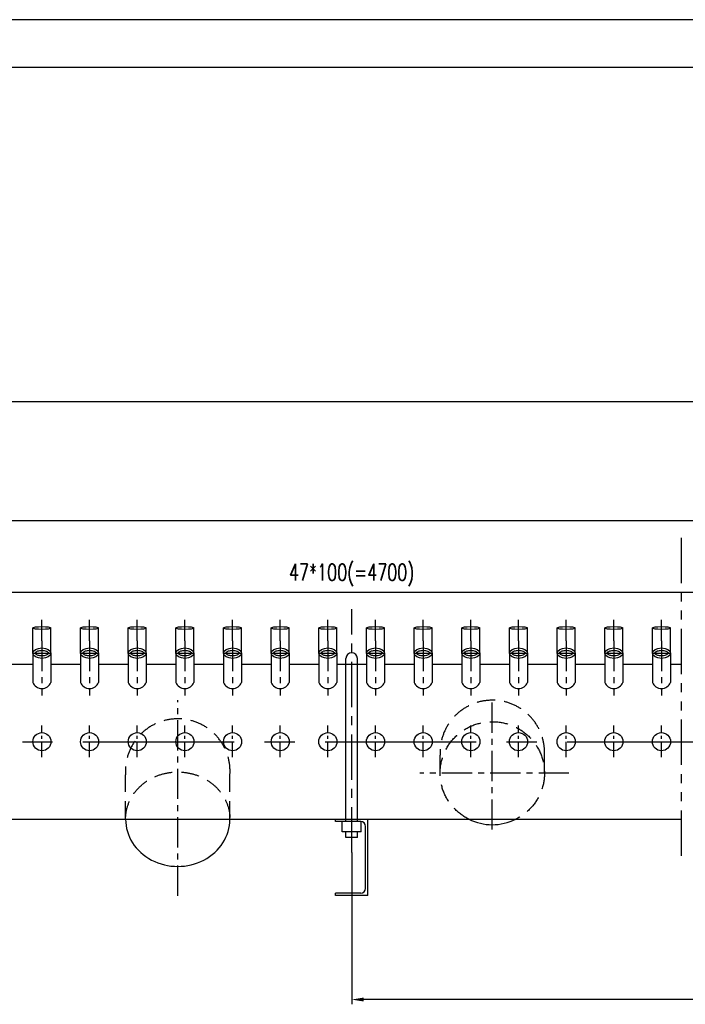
# Model space of a CAD drawing. Header units: millimetres. Extents: x 0 to 11892, y 0 to 5940.
# Tile 4 of 9: x 2754 to 4151, y 3875 to 5940. Entities that reach past the tile are written whole.
import ezdxf

# ---------------------------------------------------------------- set-up
doc = ezdxf.new("R2010")
doc.units = ezdxf.units.MM
for name, pattern in [('CENTER', [50.8, 31.75, -6.35, 6.35, -6.35]), ('DASHED', [19.05, 12.7, -6.35]), ('PHANTOM', [63.5, 31.75, -6.35, 6.35, -6.35, 6.35, -6.35])]:
    doc.linetypes.add(name, pattern=pattern)
doc.layers.get('Defpoints').update_dxf_attribs({"color": 5})
for name, color, linetype in [('双点画线', 6, 'PHANTOM'), ('标注', 4, 'Continuous'), ('点画线', 2, 'CENTER'), ('细实线', 4, 'Continuous'), ('虚线', 1, 'DASHED')]:
    doc.layers.add(name, color=color, linetype=linetype)
doc.styles.get("Standard").update_dxf_attribs({"font": 'romans.shx', "width": 0.7, "bigfont": 'hzdx.shx'})
doc.dimstyles.get("Standard").update_dxf_attribs({"dimscale": 10, "dimtxt": 3.5, "dimasz": 2.5, "dimexe": 1, "dimexo": 0, "dimgap": 1, "dimtad": 1, "dimdec": 0, "dimzin": 12, "dimdsep": 46, "dimtxsty": 'Standard', "dimcen": 0, "dimclrt": 256, "dimadec": 1, "dimazin": 3, "dimtfac": 1, "dimtdec": 0, "dimtmove": 0, "dimatfit": 3, "dimfxl": 0, "dimlwd": -1, "dimlwe": -1, "dimarcsym": 0})

# ---------------------------------------------------------------- blocks, each defined once
blk = doc.blocks.new('*D10')
at = {"layer": 'Defpoints', "color": 0, "ltscale": 3}
for p in [(1800.6, 4738.6), (1800.6, 4681), (5100.6, 4681)]:
    blk.add_point(p, dxfattribs=at)
at = {"layer": '标注', "color": 0, "ltscale": 3}
for p, q in [((1800.6, 4681), (1800.6, 4748.6)), ((5075.6, 4738.6), (1825.6, 4738.6)), ((5100.6, 4681), (5100.6, 4748.6))]:
    blk.add_line(p, q, dxfattribs=at)
for points in [[(1825.6, 4742.8), (1825.6, 4734.4), (1800.6, 4738.6)], [(5075.6, 4742.8), (5075.6, 4734.4), (5100.6, 4738.6)]]:
    blk.add_solid(points, dxfattribs=at)
at = {"layer": '标注', "ltscale": 3, "insert": (3450.6, 4775.3), "char_height": 35, "attachment_point": 5}
blk.add_mtext('47*100(=4700)', dxfattribs=at)
blk = doc.blocks.new('*D12')
at = {"layer": 'Defpoints', "color": 0, "ltscale": 3}
for p in [(8200.6, 4890), (1800.6, 4748.6), (8200.6, 4681)]:
    blk.add_point(p, dxfattribs=at)
at = {"layer": '标注', "color": 0, "ltscale": 3}
for p, q in [((1800.6, 4748.6), (1800.6, 4900)), ((8200.6, 4681), (8200.6, 4900)), ((1825.6, 4890), (8175.6, 4890))]:
    blk.add_line(p, q, dxfattribs=at)
for points in [[(1825.6, 4894.1), (1825.6, 4885.8), (1800.6, 4890)], [(8175.6, 4894.1), (8175.6, 4885.8), (8200.6, 4890)]]:
    blk.add_solid(points, dxfattribs=at)
at = {"layer": '标注', "ltscale": 3, "insert": (5005.6, 4926.6), "char_height": 35, "attachment_point": 5}
blk.add_mtext('94*100(=9400)', dxfattribs=at)
blk = doc.blocks.new('*D13')
at = {"layer": 'Defpoints', "color": 0, "ltscale": 3}
for p in [(8390.6, 5139.2), (1610.6, 4588.2), (8390.6, 4588.2)]:
    blk.add_point(p, dxfattribs=at)
at = {"layer": '标注', "color": 0, "ltscale": 3}
for p, q in [((1610.6, 4588.2), (1610.6, 5149.2)), ((8390.6, 4588.2), (8390.6, 5149.2)), ((1635.6, 5139.2), (8365.6, 5139.2))]:
    blk.add_line(p, q, dxfattribs=at)
for points in [[(1635.6, 5143.4), (1635.6, 5135.1), (1610.6, 5139.2)], [(8365.6, 5143.4), (8365.6, 5135.1), (8390.6, 5139.2)]]:
    blk.add_solid(points, dxfattribs=at)
at = {"layer": '标注', "ltscale": 3, "insert": (5000.6, 5166.7), "char_height": 35, "attachment_point": 5}
blk.add_mtext('9800', dxfattribs=at)
blk = doc.blocks.new('*D21')
at = {"layer": 'Defpoints', "color": 0, "ltscale": 3}
for p in [(3450.6, 4193.4), (5100.6, 4193.4), (3450.6, 3885)]:
    blk.add_point(p, dxfattribs=at)
at = {"layer": '标注', "color": 0, "ltscale": 3}
for p, q in [((3450.6, 4193.4), (3450.6, 3875)), ((5100.6, 4193.4), (5100.6, 3875)), ((5075.6, 3885), (3475.6, 3885))]:
    blk.add_line(p, q, dxfattribs=at)
for points in [[(3475.6, 3889.2), (3475.6, 3880.9), (3450.6, 3885)], [(5075.6, 3889.2), (5075.6, 3880.9), (5100.6, 3885)]]:
    blk.add_solid(points, dxfattribs=at)
at = {"layer": '标注', "ltscale": 3, "insert": (4275.6, 3912.5), "char_height": 35, "attachment_point": 5}
blk.add_mtext('2250', dxfattribs=at)

msp = doc.modelspace()

# ---------------------------------------------------------------- linework, layer by layer
msp.add_line((11790, 5840), (250, 5840))
at = {"ltscale": 10}
for p, q in [((2781.639, 4611.516), (2781.639, 4664.25)), ((2819.639, 4611.55), (2819.639, 4664.259)), ((2881.639, 4611.516), (2881.639, 4664.25)), ((2919.639, 4611.55), (2919.639, 4664.259)), ((2981.639, 4611.516), (2981.639, 4664.25)), ((3019.639, 4611.55), (3019.639, 4664.259)), ((3081.639, 4611.516), (3081.639, 4664.25)), ((3119.639, 4611.55), (3119.639, 4664.259)), ((3181.639, 4611.516), (3181.639, 4664.25)), ((3219.639, 4611.55), (3219.639, 4664.259)), ((3281.639, 4611.516), (3281.639, 4664.25)), ((3319.639, 4611.55), (3319.639, 4664.259)), ((3381.639, 4611.516), (3381.639, 4664.25)), ((3419.639, 4611.55), (3419.639, 4664.259)), ((3481.639, 4611.516), (3481.639, 4664.25)), ((3519.639, 4611.55), (3519.639, 4664.259)), ((3581.639, 4611.516), (3581.639, 4664.25)), ((3619.639, 4611.55), (3619.639, 4664.259)), ((3681.639, 4611.516), (3681.639, 4664.25)), ((3719.639, 4611.55), (3719.639, 4664.259)), ((3781.639, 4611.516), (3781.639, 4664.25)), ((3819.639, 4611.55), (3819.639, 4664.259)), ((3881.639, 4611.516), (3881.639, 4664.25)), ((3919.639, 4611.55), (3919.639, 4664.259)), ((3981.639, 4611.516), (3981.639, 4664.25)), ((4019.639, 4611.55), (4019.639, 4664.259)), ((4081.639, 4611.516), (4081.639, 4664.25)), ((4119.639, 4611.55), (4119.639, 4664.259)), ((2719.639, 4588.25), (2781.639, 4588.25)), ((2819.639, 4588.25), (2881.639, 4588.25)), ((2919.639, 4588.25), (2981.639, 4588.25)), ((3019.639, 4588.25), (3081.639, 4588.25)), ((3119.639, 4588.25), (3181.639, 4588.25)), ((3219.639, 4588.25), (3281.639, 4588.25)), ((3319.639, 4588.25), (3381.639, 4588.25)), ((3419.639, 4588.25), (3481.639, 4588.25)), ((3519.639, 4588.25), (3581.639, 4588.25)), ((3619.639, 4588.25), (3681.639, 4588.25)), ((3719.639, 4588.25), (3781.639, 4588.25)), ((3819.639, 4588.25), (3881.639, 4588.25)), ((3919.639, 4588.25), (3981.639, 4588.25)), ((4019.639, 4588.25), (4081.639, 4588.25)), ((4119.639, 4588.25), (4142.639, 4588.25)), ((1610.639, 4263.25), (4142.639, 4263.25)), ((3469.639, 4258.25), (3416.639, 4258.25)), ((3469.639, 4258.25), (3416.639, 4258.25)), ((3430.839, 4236.75), (3430.839, 4258.25)), ((3470.439, 4236.75), (3470.439, 4258.218)), ((3470.439, 4236.75), (3430.839, 4236.75)), ((3469.639, 4108.25), (3416.639, 4108.25)), ((3484.639, 4103.25), (3416.639, 4103.25))]:
    msp.add_line(p, q, dxfattribs=at)
at = {"ltscale": 2}
for p, q in [((2781.639, 4611.516), (2781.639, 4550.25)), ((2819.639, 4611.516), (2819.639, 4550.25)), ((2881.639, 4611.516), (2881.639, 4550.25)), ((2919.639, 4611.516), (2919.639, 4550.25)), ((2981.639, 4611.516), (2981.639, 4550.25)), ((3019.639, 4611.516), (3019.639, 4550.25)), ((3081.639, 4611.516), (3081.639, 4550.25)), ((3119.639, 4611.516), (3119.639, 4550.25)), ((3181.639, 4611.516), (3181.639, 4550.25)), ((3219.639, 4611.516), (3219.639, 4550.25)), ((3281.639, 4611.516), (3281.639, 4550.25)), ((3319.639, 4611.516), (3319.639, 4550.25)), ((3381.639, 4611.516), (3381.639, 4550.25)), ((3419.639, 4611.516), (3419.639, 4550.25)), ((3481.639, 4611.516), (3481.639, 4550.25)), ((3519.639, 4611.516), (3519.639, 4550.25)), ((3581.639, 4611.516), (3581.639, 4550.25)), ((3619.639, 4611.516), (3619.639, 4550.25)), ((3681.639, 4611.516), (3681.639, 4550.25)), ((3719.639, 4611.516), (3719.639, 4550.25)), ((3781.639, 4611.516), (3781.639, 4550.25)), ((3819.639, 4611.516), (3819.639, 4550.25)), ((3881.639, 4611.516), (3881.639, 4550.25)), ((3919.639, 4611.516), (3919.639, 4550.25)), ((3981.639, 4611.516), (3981.639, 4550.25)), ((4019.639, 4611.516), (4019.639, 4550.25)), ((4081.639, 4611.516), (4081.639, 4550.25)), ((4119.639, 4611.516), (4119.639, 4550.25))]:
    msp.add_line(p, q, dxfattribs=at)
at = {"ltscale": 3}
for p, q in [((3438.639, 4258.25), (3438.639, 4600.25)), ((3462.639, 4258.25), (3462.639, 4600.25)), ((3416.639, 4258.25), (3416.639, 4263.25)), ((3416.639, 4258.25), (3416.639, 4263.25)), ((3484.639, 4103.25), (3484.639, 4263.25)), ((3438.639, 4224.86), (3438.639, 4236.75)), ((3462.639, 4224.86), (3462.639, 4236.75)), ((3479.639, 4118.25), (3479.639, 4248.25)), ((3462.639, 4224.86), (3438.639, 4224.86)), ((3416.639, 4103.25), (3416.639, 4108.25))]:
    msp.add_line(p, q, dxfattribs=at)
at = {"ltscale": 10}
for centre in [(2800.639, 4425.75), (2900.639, 4425.75), (3000.639, 4425.75), (3100.639, 4425.75), (3200.639, 4425.75), (3300.639, 4425.75), (3400.639, 4425.75), (3500.639, 4425.75), (3600.639, 4425.75), (3700.639, 4425.75), (3800.639, 4425.75), (3900.639, 4425.75), (4000.639, 4425.75), (4100.639, 4425.75)]:
    msp.add_circle(centre, 19, dxfattribs=at)
at = {"ltscale": 3}
for centre, radius, start, end in [((3450.639, 4600.25), 12, 360, 180), ((3469.639, 4248.25), 10, 360, 90), ((3745.639, 4362.61), 110.86, 243.671453, 296.328547)]:
    msp.add_arc(centre, radius, start, end, dxfattribs=at)
at = {"ltscale": 2}
for centre in [(2800.639, 4557.502), (2900.639, 4557.502), (3000.639, 4557.502), (3100.639, 4557.502), (3200.639, 4557.502), (3300.639, 4557.502), (3400.639, 4557.502), (3500.639, 4557.502), (3600.639, 4557.502), (3700.639, 4557.502), (3800.639, 4557.502), (3900.639, 4557.502), (4000.639, 4557.502), (4100.639, 4557.502)]:
    msp.add_arc(centre, 20.337, 200.89262, 339.10738, dxfattribs=at)
at = {"ltscale": 10}
msp.add_arc((3469.639, 4118.25), 10, 270, 360, dxfattribs=at)
for centre, ratio in [((2800.639, 4664.25), 0.15789474), ((2900.639, 4664.25), 0.15789474), ((3000.639, 4664.25), 0.15789474), ((3100.639, 4664.25), 0.15789474), ((3200.639, 4664.25), 0.15789474), ((3300.639, 4664.25), 0.15789474), ((3400.639, 4664.25), 0.15789474), ((3500.639, 4664.25), 0.15789474), ((3600.639, 4664.25), 0.15789474), ((3700.639, 4664.25), 0.15789474), ((3800.639, 4664.25), 0.15789474), ((3900.639, 4664.25), 0.15789474), ((4000.639, 4664.25), 0.15789474), ((4100.639, 4664.25), 0.15789474), ((2800.639, 4611.516), 0.57512576), ((2900.639, 4611.516), 0.57512576), ((3000.639, 4611.516), 0.57512576), ((3100.639, 4611.516), 0.57512576), ((3200.639, 4611.516), 0.57512576), ((3300.639, 4611.516), 0.57512576), ((3400.639, 4611.516), 0.57512576), ((3500.639, 4611.516), 0.57512576), ((3600.639, 4611.516), 0.57512576), ((3700.639, 4611.516), 0.57512576), ((3800.639, 4611.516), 0.57512576), ((3900.639, 4611.516), 0.57512576), ((4000.639, 4611.516), 0.57512576), ((4100.639, 4611.516), 0.57512576)]:
    msp.add_ellipse(centre, major_axis=(-19, 0), ratio=ratio, dxfattribs=at)
at = {"ltscale": 3}
msp.add_ellipse((3085.639, 4263.25), major_axis=(109.5, 0), ratio=0.90410959, start_param=3.14159265, end_param=6.28318531, dxfattribs=at)
at = {"ltscale": 10}
for points in [[(2786.639, 4611.516), (2786.639, 4611.405), (2786.652, 4611.293), (2786.724, 4611.019), (2786.784, 4610.857), (2786.992, 4610.467), (2787.14, 4610.241), (2787.555, 4609.743), (2787.822, 4609.472), (2788.671, 4608.752), (2789.35, 4608.293), (2790.983, 4607.438), (2791.938, 4607.041), (2794.045, 4606.375), (2795.197, 4606.104), (2797.61, 4605.725), (2798.87, 4605.615), (2801.802, 4605.563), (2803.478, 4605.684), (2806.635, 4606.204), (2808.116, 4606.603), (2810.428, 4607.491), (2811.329, 4607.946), (2812.8, 4608.885), (2813.367, 4609.368), (2814.051, 4610.115), (2814.25, 4610.402), (2814.511, 4610.881), (2814.575, 4611.072), (2814.641, 4611.385), (2814.647, 4611.51), (2814.618, 4611.791), (2814.581, 4611.951), (2814.403, 4612.368), (2814.258, 4612.624), (2813.798, 4613.212), (2813.483, 4613.542), (2812.666, 4614.223), (2812.164, 4614.573), (2810.991, 4615.247), (2810.32, 4615.571), (2808.393, 4616.335), (2807.03, 4616.726), (2804.111, 4617.269), (2802.555, 4617.421), (2799.431, 4617.46), (2797.862, 4617.348), (2794.889, 4616.877), (2793.486, 4616.518), (2791.011, 4615.626), (2789.941, 4615.093), (2788.49, 4614.142), (2788.001, 4613.735), (2787.273, 4612.984), (2787.034, 4612.643), (2786.77, 4612.149), (2786.709, 4611.972), (2786.649, 4611.71), (2786.639, 4611.613), (2786.639, 4611.516)], [(2886.639, 4611.516), (2886.639, 4611.405), (2886.652, 4611.293), (2886.724, 4611.019), (2886.784, 4610.857), (2886.992, 4610.467), (2887.14, 4610.241), (2887.555, 4609.743), (2887.822, 4609.472), (2888.671, 4608.752), (2889.35, 4608.293), (2890.983, 4607.438), (2891.938, 4607.041), (2894.045, 4606.375), (2895.197, 4606.104), (2897.61, 4605.725), (2898.87, 4605.615), (2901.802, 4605.563), (2903.478, 4605.684), (2906.635, 4606.204), (2908.116, 4606.603), (2910.428, 4607.491), (2911.329, 4607.946), (2912.8, 4608.885), (2913.367, 4609.368), (2914.051, 4610.115), (2914.25, 4610.402), (2914.511, 4610.881), (2914.575, 4611.072), (2914.641, 4611.385), (2914.647, 4611.51), (2914.618, 4611.791), (2914.581, 4611.951), (2914.403, 4612.368), (2914.258, 4612.624), (2913.798, 4613.212), (2913.483, 4613.542), (2912.666, 4614.223), (2912.164, 4614.573), (2910.991, 4615.247), (2910.32, 4615.571), (2908.393, 4616.335), (2907.03, 4616.726), (2904.111, 4617.269), (2902.555, 4617.421), (2899.431, 4617.46), (2897.862, 4617.348), (2894.889, 4616.877), (2893.486, 4616.518), (2891.011, 4615.626), (2889.941, 4615.093), (2888.49, 4614.142), (2888.001, 4613.735), (2887.273, 4612.984), (2887.034, 4612.643), (2886.77, 4612.149), (2886.709, 4611.972), (2886.649, 4611.71), (2886.639, 4611.613), (2886.639, 4611.516)], [(2986.639, 4611.516), (2986.639, 4611.405), (2986.652, 4611.293), (2986.724, 4611.019), (2986.784, 4610.857), (2986.992, 4610.467), (2987.14, 4610.241), (2987.555, 4609.743), (2987.822, 4609.472), (2988.671, 4608.752), (2989.35, 4608.293), (2990.983, 4607.438), (2991.938, 4607.041), (2994.045, 4606.375), (2995.197, 4606.104), (2997.61, 4605.725), (2998.87, 4605.615), (3001.802, 4605.563), (3003.478, 4605.684), (3006.635, 4606.204), (3008.116, 4606.603), (3010.428, 4607.491), (3011.329, 4607.946), (3012.8, 4608.885), (3013.367, 4609.368), (3014.051, 4610.115), (3014.25, 4610.402), (3014.511, 4610.881), (3014.575, 4611.072), (3014.641, 4611.385), (3014.647, 4611.51), (3014.618, 4611.791), (3014.581, 4611.951), (3014.403, 4612.368), (3014.258, 4612.624), (3013.798, 4613.212), (3013.483, 4613.542), (3012.666, 4614.223), (3012.164, 4614.573), (3010.991, 4615.247), (3010.32, 4615.571), (3008.393, 4616.335), (3007.03, 4616.726), (3004.111, 4617.269), (3002.555, 4617.421), (2999.431, 4617.46), (2997.862, 4617.348), (2994.889, 4616.877), (2993.486, 4616.518), (2991.011, 4615.626), (2989.941, 4615.093), (2988.49, 4614.142), (2988.001, 4613.735), (2987.273, 4612.984), (2987.034, 4612.643), (2986.77, 4612.149), (2986.709, 4611.972), (2986.649, 4611.71), (2986.639, 4611.613), (2986.639, 4611.516)], [(3086.639, 4611.516), (3086.639, 4611.405), (3086.652, 4611.293), (3086.724, 4611.019), (3086.784, 4610.857), (3086.992, 4610.467), (3087.14, 4610.241), (3087.555, 4609.743), (3087.822, 4609.472), (3088.671, 4608.752), (3089.35, 4608.293), (3090.983, 4607.438), (3091.938, 4607.041), (3094.045, 4606.375), (3095.197, 4606.104), (3097.61, 4605.725), (3098.87, 4605.615), (3101.802, 4605.563), (3103.478, 4605.684), (3106.635, 4606.204), (3108.116, 4606.603), (3110.428, 4607.491), (3111.329, 4607.946), (3112.8, 4608.885), (3113.367, 4609.368), (3114.051, 4610.115), (3114.25, 4610.402), (3114.511, 4610.881), (3114.575, 4611.072), (3114.641, 4611.385), (3114.647, 4611.51), (3114.618, 4611.791), (3114.581, 4611.951), (3114.403, 4612.368), (3114.258, 4612.624), (3113.798, 4613.212), (3113.483, 4613.542), (3112.666, 4614.223), (3112.164, 4614.573), (3110.991, 4615.247), (3110.32, 4615.571), (3108.393, 4616.335), (3107.03, 4616.726), (3104.111, 4617.269), (3102.555, 4617.421), (3099.431, 4617.46), (3097.862, 4617.348), (3094.889, 4616.877), (3093.486, 4616.518), (3091.011, 4615.626), (3089.941, 4615.093), (3088.49, 4614.142), (3088.001, 4613.735), (3087.273, 4612.984), (3087.034, 4612.643), (3086.77, 4612.149), (3086.709, 4611.972), (3086.649, 4611.71), (3086.639, 4611.613), (3086.639, 4611.516)], [(3186.639, 4611.516), (3186.639, 4611.405), (3186.652, 4611.293), (3186.724, 4611.019), (3186.784, 4610.857), (3186.992, 4610.467), (3187.14, 4610.241), (3187.555, 4609.743), (3187.822, 4609.472), (3188.671, 4608.752), (3189.35, 4608.293), (3190.983, 4607.438), (3191.938, 4607.041), (3194.045, 4606.375), (3195.197, 4606.104), (3197.61, 4605.725), (3198.87, 4605.615), (3201.802, 4605.563), (3203.478, 4605.684), (3206.635, 4606.204), (3208.116, 4606.603), (3210.428, 4607.491), (3211.329, 4607.946), (3212.8, 4608.885), (3213.367, 4609.368), (3214.051, 4610.115), (3214.25, 4610.402), (3214.511, 4610.881), (3214.575, 4611.072), (3214.641, 4611.385), (3214.647, 4611.51), (3214.618, 4611.791), (3214.581, 4611.951), (3214.403, 4612.368), (3214.258, 4612.624), (3213.798, 4613.212), (3213.483, 4613.542), (3212.666, 4614.223), (3212.164, 4614.573), (3210.991, 4615.247), (3210.32, 4615.571), (3208.393, 4616.335), (3207.03, 4616.726), (3204.111, 4617.269), (3202.555, 4617.421), (3199.431, 4617.46), (3197.862, 4617.348), (3194.889, 4616.877), (3193.486, 4616.518), (3191.011, 4615.626), (3189.941, 4615.093), (3188.49, 4614.142), (3188.001, 4613.735), (3187.273, 4612.984), (3187.034, 4612.643), (3186.77, 4612.149), (3186.709, 4611.972), (3186.649, 4611.71), (3186.639, 4611.613), (3186.639, 4611.516)], [(3286.639, 4611.516), (3286.639, 4611.405), (3286.652, 4611.293), (3286.724, 4611.019), (3286.784, 4610.857), (3286.992, 4610.467), (3287.14, 4610.241), (3287.555, 4609.743), (3287.822, 4609.472), (3288.671, 4608.752), (3289.35, 4608.293), (3290.983, 4607.438), (3291.938, 4607.041), (3294.045, 4606.375), (3295.197, 4606.104), (3297.61, 4605.725), (3298.87, 4605.615), (3301.802, 4605.563), (3303.478, 4605.684), (3306.635, 4606.204), (3308.116, 4606.603), (3310.428, 4607.491), (3311.329, 4607.946), (3312.8, 4608.885), (3313.367, 4609.368), (3314.051, 4610.115), (3314.25, 4610.402), (3314.511, 4610.881), (3314.575, 4611.072), (3314.641, 4611.385), (3314.647, 4611.51), (3314.618, 4611.791), (3314.581, 4611.951), (3314.403, 4612.368), (3314.258, 4612.624), (3313.798, 4613.212), (3313.483, 4613.542), (3312.666, 4614.223), (3312.164, 4614.573), (3310.991, 4615.247), (3310.32, 4615.571), (3308.393, 4616.335), (3307.03, 4616.726), (3304.111, 4617.269), (3302.555, 4617.421), (3299.431, 4617.46), (3297.862, 4617.348), (3294.889, 4616.877), (3293.486, 4616.518), (3291.011, 4615.626), (3289.941, 4615.093), (3288.49, 4614.142), (3288.001, 4613.735), (3287.273, 4612.984), (3287.034, 4612.643), (3286.77, 4612.149), (3286.709, 4611.972), (3286.649, 4611.71), (3286.639, 4611.613), (3286.639, 4611.516)], [(3386.639, 4611.516), (3386.639, 4611.405), (3386.652, 4611.293), (3386.724, 4611.019), (3386.784, 4610.857), (3386.992, 4610.467), (3387.14, 4610.241), (3387.555, 4609.743), (3387.822, 4609.472), (3388.671, 4608.752), (3389.35, 4608.293), (3390.983, 4607.438), (3391.938, 4607.041), (3394.045, 4606.375), (3395.197, 4606.104), (3397.61, 4605.725), (3398.87, 4605.615), (3401.802, 4605.563), (3403.478, 4605.684), (3406.635, 4606.204), (3408.116, 4606.603), (3410.428, 4607.491), (3411.329, 4607.946), (3412.8, 4608.885), (3413.367, 4609.368), (3414.051, 4610.115), (3414.25, 4610.402), (3414.511, 4610.881), (3414.575, 4611.072), (3414.641, 4611.385), (3414.647, 4611.51), (3414.618, 4611.791), (3414.581, 4611.951), (3414.403, 4612.368), (3414.258, 4612.624), (3413.798, 4613.212), (3413.483, 4613.542), (3412.666, 4614.223), (3412.164, 4614.573), (3410.991, 4615.247), (3410.32, 4615.571), (3408.393, 4616.335), (3407.03, 4616.726), (3404.111, 4617.269), (3402.555, 4617.421), (3399.431, 4617.46), (3397.862, 4617.348), (3394.889, 4616.877), (3393.486, 4616.518), (3391.011, 4615.626), (3389.941, 4615.093), (3388.49, 4614.142), (3388.001, 4613.735), (3387.273, 4612.984), (3387.034, 4612.643), (3386.77, 4612.149), (3386.709, 4611.972), (3386.649, 4611.71), (3386.639, 4611.613), (3386.639, 4611.516)], [(3486.639, 4611.516), (3486.639, 4611.405), (3486.652, 4611.293), (3486.724, 4611.019), (3486.784, 4610.857), (3486.992, 4610.467), (3487.14, 4610.241), (3487.555, 4609.743), (3487.822, 4609.472), (3488.671, 4608.752), (3489.35, 4608.293), (3490.983, 4607.438), (3491.938, 4607.041), (3494.045, 4606.375), (3495.197, 4606.104), (3497.61, 4605.725), (3498.87, 4605.615), (3501.802, 4605.563), (3503.478, 4605.684), (3506.635, 4606.204), (3508.116, 4606.603), (3510.428, 4607.491), (3511.329, 4607.946), (3512.8, 4608.885), (3513.367, 4609.368), (3514.051, 4610.115), (3514.25, 4610.402), (3514.511, 4610.881), (3514.575, 4611.072), (3514.641, 4611.385), (3514.647, 4611.51), (3514.618, 4611.791), (3514.581, 4611.951), (3514.403, 4612.368), (3514.258, 4612.624), (3513.798, 4613.212), (3513.483, 4613.542), (3512.666, 4614.223), (3512.164, 4614.573), (3510.991, 4615.247), (3510.32, 4615.571), (3508.393, 4616.335), (3507.03, 4616.726), (3504.111, 4617.269), (3502.555, 4617.421), (3499.431, 4617.46), (3497.862, 4617.348), (3494.889, 4616.877), (3493.486, 4616.518), (3491.011, 4615.626), (3489.941, 4615.093), (3488.49, 4614.142), (3488.001, 4613.735), (3487.273, 4612.984), (3487.034, 4612.643), (3486.77, 4612.149), (3486.709, 4611.972), (3486.649, 4611.71), (3486.639, 4611.613), (3486.639, 4611.516)], [(3586.639, 4611.516), (3586.639, 4611.405), (3586.652, 4611.293), (3586.724, 4611.019), (3586.784, 4610.857), (3586.992, 4610.467), (3587.14, 4610.241), (3587.555, 4609.743), (3587.822, 4609.472), (3588.671, 4608.752), (3589.35, 4608.293), (3590.983, 4607.438), (3591.938, 4607.041), (3594.045, 4606.375), (3595.197, 4606.104), (3597.61, 4605.725), (3598.87, 4605.615), (3601.802, 4605.563), (3603.478, 4605.684), (3606.635, 4606.204), (3608.116, 4606.603), (3610.428, 4607.491), (3611.329, 4607.946), (3612.8, 4608.885), (3613.367, 4609.368), (3614.051, 4610.115), (3614.25, 4610.402), (3614.511, 4610.881), (3614.575, 4611.072), (3614.641, 4611.385), (3614.647, 4611.51), (3614.618, 4611.791), (3614.581, 4611.951), (3614.403, 4612.368), (3614.258, 4612.624), (3613.798, 4613.212), (3613.483, 4613.542), (3612.666, 4614.223), (3612.164, 4614.573), (3610.991, 4615.247), (3610.32, 4615.571), (3608.393, 4616.335), (3607.03, 4616.726), (3604.111, 4617.269), (3602.555, 4617.421), (3599.431, 4617.46), (3597.862, 4617.348), (3594.889, 4616.877), (3593.486, 4616.518), (3591.011, 4615.626), (3589.941, 4615.093), (3588.49, 4614.142), (3588.001, 4613.735), (3587.273, 4612.984), (3587.034, 4612.643), (3586.77, 4612.149), (3586.709, 4611.972), (3586.649, 4611.71), (3586.639, 4611.613), (3586.639, 4611.516)], [(3686.639, 4611.516), (3686.639, 4611.405), (3686.652, 4611.293), (3686.724, 4611.019), (3686.784, 4610.857), (3686.992, 4610.467), (3687.14, 4610.241), (3687.555, 4609.743), (3687.822, 4609.472), (3688.671, 4608.752), (3689.35, 4608.293), (3690.983, 4607.438), (3691.938, 4607.041), (3694.045, 4606.375), (3695.197, 4606.104), (3697.61, 4605.725), (3698.87, 4605.615), (3701.802, 4605.563), (3703.478, 4605.684), (3706.635, 4606.204), (3708.116, 4606.603), (3710.428, 4607.491), (3711.329, 4607.946), (3712.8, 4608.885), (3713.367, 4609.368), (3714.051, 4610.115), (3714.25, 4610.402), (3714.511, 4610.881), (3714.575, 4611.072), (3714.641, 4611.385), (3714.647, 4611.51), (3714.618, 4611.791), (3714.581, 4611.951), (3714.403, 4612.368), (3714.258, 4612.624), (3713.798, 4613.212), (3713.483, 4613.542), (3712.666, 4614.223), (3712.164, 4614.573), (3710.991, 4615.247), (3710.32, 4615.571), (3708.393, 4616.335), (3707.03, 4616.726), (3704.111, 4617.269), (3702.555, 4617.421), (3699.431, 4617.46), (3697.862, 4617.348), (3694.889, 4616.877), (3693.486, 4616.518), (3691.011, 4615.626), (3689.941, 4615.093), (3688.49, 4614.142), (3688.001, 4613.735), (3687.273, 4612.984), (3687.034, 4612.643), (3686.77, 4612.149), (3686.709, 4611.972), (3686.649, 4611.71), (3686.639, 4611.613), (3686.639, 4611.516)], [(3786.639, 4611.516), (3786.639, 4611.405), (3786.652, 4611.293), (3786.724, 4611.019), (3786.784, 4610.857), (3786.992, 4610.467), (3787.14, 4610.241), (3787.555, 4609.743), (3787.822, 4609.472), (3788.671, 4608.752), (3789.35, 4608.293), (3790.983, 4607.438), (3791.938, 4607.041), (3794.045, 4606.375), (3795.197, 4606.104), (3797.61, 4605.725), (3798.87, 4605.615), (3801.802, 4605.563), (3803.478, 4605.684), (3806.635, 4606.204), (3808.116, 4606.603), (3810.428, 4607.491), (3811.329, 4607.946), (3812.8, 4608.885), (3813.367, 4609.368), (3814.051, 4610.115), (3814.25, 4610.402), (3814.511, 4610.881), (3814.575, 4611.072), (3814.641, 4611.385), (3814.647, 4611.51), (3814.618, 4611.791), (3814.581, 4611.951), (3814.403, 4612.368), (3814.258, 4612.624), (3813.798, 4613.212), (3813.483, 4613.542), (3812.666, 4614.223), (3812.164, 4614.573), (3810.991, 4615.247), (3810.32, 4615.571), (3808.393, 4616.335), (3807.03, 4616.726), (3804.111, 4617.269), (3802.555, 4617.421), (3799.431, 4617.46), (3797.862, 4617.348), (3794.889, 4616.877), (3793.486, 4616.518), (3791.011, 4615.626), (3789.941, 4615.093), (3788.49, 4614.142), (3788.001, 4613.735), (3787.273, 4612.984), (3787.034, 4612.643), (3786.77, 4612.149), (3786.709, 4611.972), (3786.649, 4611.71), (3786.639, 4611.613), (3786.639, 4611.516)], [(3886.639, 4611.516), (3886.639, 4611.405), (3886.652, 4611.293), (3886.724, 4611.019), (3886.784, 4610.857), (3886.992, 4610.467), (3887.14, 4610.241), (3887.555, 4609.743), (3887.822, 4609.472), (3888.671, 4608.752), (3889.35, 4608.293), (3890.983, 4607.438), (3891.938, 4607.041), (3894.045, 4606.375), (3895.197, 4606.104), (3897.61, 4605.725), (3898.87, 4605.615), (3901.802, 4605.563), (3903.478, 4605.684), (3906.635, 4606.204), (3908.116, 4606.603), (3910.428, 4607.491), (3911.329, 4607.946), (3912.8, 4608.885), (3913.367, 4609.368), (3914.051, 4610.115), (3914.25, 4610.402), (3914.511, 4610.881), (3914.575, 4611.072), (3914.641, 4611.385), (3914.647, 4611.51), (3914.618, 4611.791), (3914.581, 4611.951), (3914.403, 4612.368), (3914.258, 4612.624), (3913.798, 4613.212), (3913.483, 4613.542), (3912.666, 4614.223), (3912.164, 4614.573), (3910.991, 4615.247), (3910.32, 4615.571), (3908.393, 4616.335), (3907.03, 4616.726), (3904.111, 4617.269), (3902.555, 4617.421), (3899.431, 4617.46), (3897.862, 4617.348), (3894.889, 4616.877), (3893.486, 4616.518), (3891.011, 4615.626), (3889.941, 4615.093), (3888.49, 4614.142), (3888.001, 4613.735), (3887.273, 4612.984), (3887.034, 4612.643), (3886.77, 4612.149), (3886.709, 4611.972), (3886.649, 4611.71), (3886.639, 4611.613), (3886.639, 4611.516)], [(3986.639, 4611.516), (3986.639, 4611.405), (3986.652, 4611.293), (3986.724, 4611.019), (3986.784, 4610.857), (3986.992, 4610.467), (3987.14, 4610.241), (3987.555, 4609.743), (3987.822, 4609.472), (3988.671, 4608.752), (3989.35, 4608.293), (3990.983, 4607.438), (3991.938, 4607.041), (3994.045, 4606.375), (3995.197, 4606.104), (3997.61, 4605.725), (3998.87, 4605.615), (4001.802, 4605.563), (4003.478, 4605.684), (4006.635, 4606.204), (4008.116, 4606.603), (4010.428, 4607.491), (4011.329, 4607.946), (4012.8, 4608.885), (4013.367, 4609.368), (4014.051, 4610.115), (4014.25, 4610.402), (4014.511, 4610.881), (4014.575, 4611.072), (4014.641, 4611.385), (4014.647, 4611.51), (4014.618, 4611.791), (4014.581, 4611.951), (4014.403, 4612.368), (4014.258, 4612.624), (4013.798, 4613.212), (4013.483, 4613.542), (4012.666, 4614.223), (4012.164, 4614.573), (4010.991, 4615.247), (4010.32, 4615.571), (4008.393, 4616.335), (4007.03, 4616.726), (4004.111, 4617.269), (4002.555, 4617.421), (3999.431, 4617.46), (3997.862, 4617.348), (3994.889, 4616.877), (3993.486, 4616.518), (3991.011, 4615.626), (3989.941, 4615.093), (3988.49, 4614.142), (3988.001, 4613.735), (3987.273, 4612.984), (3987.034, 4612.643), (3986.77, 4612.149), (3986.709, 4611.972), (3986.649, 4611.71), (3986.639, 4611.613), (3986.639, 4611.516)], [(4086.639, 4611.516), (4086.639, 4611.405), (4086.652, 4611.293), (4086.724, 4611.019), (4086.784, 4610.857), (4086.992, 4610.467), (4087.14, 4610.241), (4087.555, 4609.743), (4087.822, 4609.472), (4088.671, 4608.752), (4089.35, 4608.293), (4090.983, 4607.438), (4091.938, 4607.041), (4094.045, 4606.375), (4095.197, 4606.104), (4097.61, 4605.725), (4098.87, 4605.615), (4101.802, 4605.563), (4103.478, 4605.684), (4106.635, 4606.204), (4108.116, 4606.603), (4110.428, 4607.491), (4111.329, 4607.946), (4112.8, 4608.885), (4113.367, 4609.368), (4114.051, 4610.115), (4114.25, 4610.402), (4114.511, 4610.881), (4114.575, 4611.072), (4114.641, 4611.385), (4114.647, 4611.51), (4114.618, 4611.791), (4114.581, 4611.951), (4114.403, 4612.368), (4114.258, 4612.624), (4113.798, 4613.212), (4113.483, 4613.542), (4112.666, 4614.223), (4112.164, 4614.573), (4110.991, 4615.247), (4110.32, 4615.571), (4108.393, 4616.335), (4107.03, 4616.726), (4104.111, 4617.269), (4102.555, 4617.421), (4099.431, 4617.46), (4097.862, 4617.348), (4094.889, 4616.877), (4093.486, 4616.518), (4091.011, 4615.626), (4089.941, 4615.093), (4088.49, 4614.142), (4088.001, 4613.735), (4087.273, 4612.984), (4087.034, 4612.643), (4086.77, 4612.149), (4086.709, 4611.972), (4086.649, 4611.71), (4086.639, 4611.613), (4086.639, 4611.516)]]:
    msp.add_open_spline(points, degree=3, knots=[0, 0, 0, 0, 0.14907679, 0.14907679, 0.29815359, 0.29815359, 0.44723038, 0.44723038, 0.59630718, 0.59630718, 0.83213747, 0.83213747, 1.06796775, 1.06796775, 1.30379804, 1.30379804, 1.53962833, 1.53962833, 1.84964178, 1.84964178, 2.15965523, 2.15965523, 2.40819948, 2.40819948, 2.65674373, 2.65674373, 2.83826522, 2.83826522, 3.01978671, 3.01978671, 3.2013082, 3.2013082, 3.3828297, 3.3828297, 3.56435119, 3.56435119, 3.74587268, 3.74587268, 3.92739417, 3.92739417, 4.10891566, 4.10891566, 4.39967785, 4.39967785, 4.69044005, 4.69044005, 4.98120225, 4.98120225, 5.27196445, 5.27196445, 5.56272664, 5.56272664, 5.77407768, 5.77407768, 5.98542871, 5.98542871, 6.15273853, 6.15273853, 6.28318531, 6.28318531, 6.28318531, 6.28318531], dxfattribs=at)
at = {"layer": '双点画线', "ltscale": 3}
msp.add_line((4142.639, 4186.476), (4142.639, 4853.719), dxfattribs=at)
at = {"layer": '点画线', "ltscale": 3}
msp.add_line((3450.639, 4193.443), (3450.639, 4703.428), dxfattribs=at)
at = {"layer": '点画线', "ltscale": 10}
for p, q in [((2800.639, 4637.414), (2800.639, 4681.036)), ((2900.639, 4637.414), (2900.639, 4681.036)), ((3000.639, 4637.414), (3000.639, 4681.036)), ((3100.639, 4637.414), (3100.639, 4681.036)), ((3200.639, 4637.414), (3200.639, 4681.036)), ((3300.639, 4637.414), (3300.639, 4681.036)), ((3400.639, 4637.414), (3400.639, 4681.036)), ((3500.639, 4637.414), (3500.639, 4681.036)), ((3600.639, 4637.414), (3600.639, 4681.036)), ((3700.639, 4637.414), (3700.639, 4681.036)), ((3800.639, 4637.414), (3800.639, 4681.036)), ((3900.639, 4637.414), (3900.639, 4681.036)), ((4000.639, 4637.414), (4000.639, 4681.036)), ((4100.639, 4637.414), (4100.639, 4681.036)), ((2781.639, 4611.55), (2819.639, 4611.55)), ((2881.639, 4611.55), (2919.639, 4611.55)), ((2981.639, 4611.55), (3019.639, 4611.55)), ((3081.639, 4611.55), (3119.639, 4611.55)), ((3181.639, 4611.55), (3219.639, 4611.55)), ((3281.639, 4611.55), (3319.639, 4611.55)), ((3381.639, 4611.55), (3419.639, 4611.55)), ((3481.639, 4611.55), (3519.639, 4611.55)), ((3581.639, 4611.55), (3619.639, 4611.55)), ((3681.639, 4611.55), (3719.639, 4611.55)), ((3781.639, 4611.55), (3819.639, 4611.55)), ((3881.639, 4611.55), (3919.639, 4611.55)), ((3981.639, 4611.55), (4019.639, 4611.55)), ((4081.639, 4611.55), (4119.639, 4611.55)), ((1870.639, 4425.75), (8731.179, 4425.75))]:
    msp.add_line(p, q, dxfattribs=at)
at = {"layer": '点画线', "ltscale": 2}
for p, q in [((2800.639, 4637.414), (2800.639, 4522.853)), ((2900.639, 4637.414), (2900.639, 4522.853)), ((3000.639, 4637.414), (3000.639, 4522.853)), ((3100.639, 4637.414), (3100.639, 4522.853)), ((3200.639, 4637.414), (3200.639, 4522.853)), ((3300.639, 4637.414), (3300.639, 4522.853)), ((3400.639, 4637.414), (3400.639, 4522.853)), ((3500.639, 4637.414), (3500.639, 4522.853)), ((3600.639, 4637.414), (3600.639, 4522.853)), ((3700.639, 4637.414), (3700.639, 4522.853)), ((3800.639, 4637.414), (3800.639, 4522.853)), ((3900.639, 4637.414), (3900.639, 4522.853)), ((4000.639, 4637.414), (4000.639, 4522.853)), ((4100.639, 4637.414), (4100.639, 4522.853)), ((3085.639, 4102.488), (3085.639, 4512.75)), ((3745.639, 4241.402), (3745.639, 4512.75)), ((3906.546, 4359.75), (3593.575, 4359.75))]:
    msp.add_line(p, q, dxfattribs=at)
at = {"layer": '点画线'}
for p, q in [((2800.639, 4393.43), (2800.639, 4459.924)), ((2900.639, 4393.43), (2900.639, 4459.924)), ((3000.639, 4393.43), (3000.639, 4459.924)), ((3100.639, 4393.43), (3100.639, 4459.924)), ((3200.639, 4393.43), (3200.639, 4459.924)), ((3300.639, 4393.43), (3300.639, 4459.924)), ((3400.639, 4393.43), (3400.639, 4459.924)), ((3500.639, 4393.43), (3500.639, 4459.924)), ((3600.639, 4393.43), (3600.639, 4459.924)), ((3700.639, 4393.43), (3700.639, 4459.924)), ((3800.639, 4393.43), (3800.639, 4459.924)), ((3900.639, 4393.43), (3900.639, 4459.924)), ((4000.639, 4393.43), (4000.639, 4459.924)), ((4100.639, 4393.43), (4100.639, 4459.924))]:
    msp.add_line(p, q, dxfattribs=at)
at = {"layer": '细实线'}
msp.add_line((11890, 5940), (0, 5940), dxfattribs=at)
at = {"layer": '虚线', "ltscale": 3}
for p, q in [((3636.139, 4359.75), (3636.139, 4397.75)), ((3855.139, 4359.75), (3855.139, 4397.75)), ((2976.139, 4263.25), (2976.139, 4356.25)), ((3195.139, 4263.25), (3195.139, 4356.25))]:
    msp.add_line(p, q, dxfattribs=at)
for centre, radius, start, end in [((3745.639, 4403.118), 109.632, 357.193196, 182.806804), ((3085.639, 4363.977), 109.772, 355.963202, 184.036798)]:
    msp.add_arc(centre, radius, start, end, dxfattribs=at)
at = {"layer": '虚线', "ltscale": 3, "extrusion": (0, 0, -1)}
for centre, ratio, start_param, end_param in [((3745.639, 4359.75), 0.98630137, 2.03647168, 7.38830628), ((3085.639, 4263.25), 0.90410959, 3.14159265, 6.28318531)]:
    msp.add_ellipse(centre, major_axis=(109.5, 0), ratio=ratio, start_param=start_param, end_param=end_param, dxfattribs=at)

# ---------------------------------------------------------------- dimensions: what is measured, and where the dimension line sits
at = {"layer": '标注', "ltscale": 3}
for base, p1, p2, text, picture, middle in [((8390.639, 5139.236), (1610.639, 4588.25), (8390.639, 4588.25), '9800', '*D13', (5000.639, 5166.736)), ((1800.639, 4738.593), (5100.639, 4681.036), (1800.639, 4681.036), '47*100(=4700)', '*D10', (3450.639, 4775.26))]:
    dim = msp.add_linear_dim(base=base, p1=p1, p2=p2, text=text, dimstyle='Standard', dxfattribs=at)
    dim.commit()
    dim.dimension.update_dxf_attribs({"geometry": picture, "text_midpoint": middle})
for base, p1, p2, text, picture, middle in [((8200.639, 4889.959), (1800.639, 4748.593), (8200.639, 4681.036), '94*100(=9400)', '*D12', (5005.639, 4889.959)), ((3450.639, 3885.028), (5100.639, 4193.443), (3450.639, 4193.443), '2250', '*D21', (4275.639, 3885.028))]:
    dim = msp.add_linear_dim(base=base, p1=p1, p2=p2, text=text, dimstyle='Standard', dxfattribs=at)
    dim.commit()
    dim.dimension.update_dxf_attribs({"geometry": picture, "text_midpoint": middle, "dimtype": 160})

doc.saveas('drawing.dxf')
